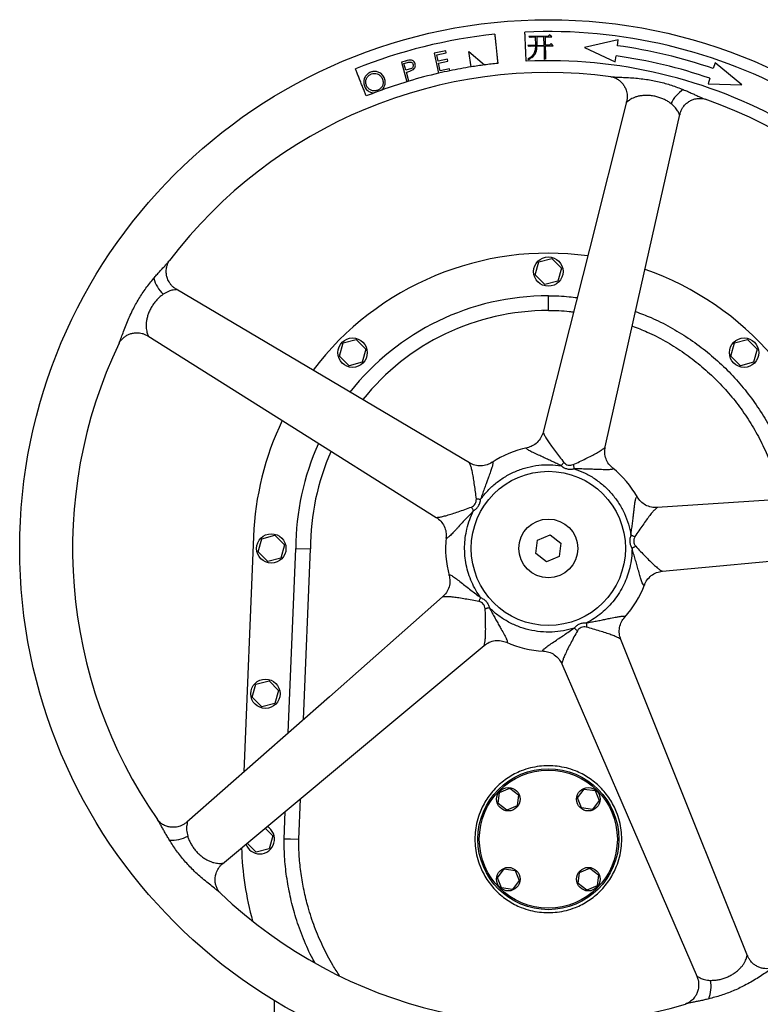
# Model space of a CAD drawing. Extents: x 562 to 5534, y -3603 to 136.
# Tile 2 of 15: x 562 to 1066, y -3026 to -2356. Entities that reach past the tile are written whole.
import ezdxf

# ---------------------------------------------------------------- set-up
doc = ezdxf.new("R2010")
doc.units = 0
doc.layers.get('0').update_dxf_attribs({"linetype": 'CONTINUOUS'})

msp = doc.modelspace()

# ---------------------------------------------------------------- linework, layer by layer
at = {"color": 7, "linetype": 'CONTINUOUS'}
for p, q in [((922.05, -2367), (923.02, -2366.07)), ((924.49, -2367.42), (923.02, -2366.07)), ((922.05, -2367), (908.75, -2367.21)), ((909.45, -2367.88), (908.75, -2367.21)), ((910.58, -2367.64), (913.24, -2367.6)), ((913.24, -2367.6), (913.33, -2373.37)), ((919.09, -2367.5), (914.31, -2367.58)), ((914.31, -2367.58), (914.39, -2373.35)), ((914.39, -2373.35), (919.18, -2373.27)), ((919.18, -2373.27), (919.09, -2367.5)), ((920.15, -2367.49), (924.49, -2367.42)), ((920.24, -2373.26), (920.15, -2367.49)), ((922.9, -2373.22), (920.24, -2373.26)), ((923.95, -2372.06), (922.9, -2373.22)), ((925.42, -2373.56), (923.95, -2372.06)), ((969.74, -2369.61), (946.84, -2374.74)), ((969.2, -2373.57), (969.74, -2369.61)), ((852.29, -2377.01), (844.45, -2378.68)), ((844.45, -2378.68), (847.35, -2392.32)), ((846.1, -2379.74), (852.58, -2378.36)), ((847.01, -2384.02), (846.1, -2379.74)), ((852.58, -2378.36), (852.29, -2377.01)), ((868.09, -2377.59), (878.57, -2386.67)), ((869.55, -2387.98), (868.09, -2377.59)), ((913.33, -2373.37), (908.17, -2373.45)), ((908.79, -2374.05), (908.17, -2373.45)), ((910.07, -2373.8), (913.34, -2373.75)), ((914.4, -2373.73), (919.19, -2373.65)), ((919.19, -2373.65), (919.27, -2379.05)), ((920.25, -2373.64), (925.42, -2373.56)), ((920.34, -2379.64), (920.25, -2373.64)), ((946.84, -2374.74), (967.7, -2384.47)), ((824.74, -2384.01), (822.08, -2384.75)), ((822.08, -2384.75), (825.82, -2398.07)), ((823.78, -2385.68), (826.13, -2385.01)), ((825.05, -2390.22), (823.78, -2385.68)), ((853.43, -2382.65), (847.01, -2384.02)), ((847.3, -2385.35), (853.72, -2383.99)), ((848.44, -2390.72), (847.3, -2385.35)), ((853.72, -2383.99), (853.43, -2382.65)), ((908.39, -2382.94), (908.23, -2382.71)), ((920.47, -2382.45), (919.26, -2382.92)), ((967.7, -2384.47), (968.25, -2380.5)), ((1035.72, -2385.33), (1034.42, -2389.11)), ((1053.85, -2400.23), (1035.72, -2385.33)), ((827.32, -2389.61), (825.05, -2390.22)), ((825.42, -2391.52), (826.37, -2391.25)), ((827.15, -2397.67), (825.42, -2391.52)), ((854.86, -2389.36), (848.44, -2390.72)), ((855.13, -2390.63), (854.86, -2389.36)), ((1032.15, -2395.73), (1030.85, -2399.51)), ((1030.85, -2399.51), (1053.85, -2400.23)), ((913.18, -2529.68), (915.63, -2520.77)), ((915.63, -2520.77), (924.57, -2518.44)), ((924.57, -2518.44), (931.06, -2525.02)), ((931.06, -2525.02), (928.61, -2533.92)), ((919.67, -2536.25), (913.18, -2529.68)), ((928.61, -2533.92), (919.67, -2536.25)), ((922.12, -2553.85), (922.12, -2543.85)), ((782.34, -2575.98), (791.28, -2573.65)), ((791.28, -2573.65), (797.77, -2580.23)), ((1048.92, -2575.98), (1057.86, -2573.65)), ((1057.86, -2573.65), (1064.35, -2580.23)), ((779.89, -2584.89), (782.34, -2575.98)), ((797.77, -2580.23), (795.32, -2589.13)), ((1046.47, -2584.89), (1048.92, -2575.98)), ((1064.35, -2580.23), (1061.9, -2589.13)), ((786.38, -2591.46), (779.89, -2584.89)), ((1052.96, -2591.46), (1046.47, -2584.89)), ((795.32, -2589.13), (786.38, -2591.46)), ((1061.9, -2589.13), (1052.96, -2591.46)), ((721.28, -2707.73), (714.8, -2868.09)), ((726.98, -2709.27), (735.92, -2706.94)), ((735.92, -2706.94), (742.4, -2713.52)), ((914.79, -2710.23), (923.32, -2706.69)), ((923.32, -2706.69), (930.65, -2712.31)), ((724.53, -2718.18), (726.98, -2709.27)), ((742.4, -2713.52), (739.95, -2722.42)), ((913.59, -2719.39), (914.79, -2710.23)), ((930.65, -2712.31), (929.45, -2721.47)), ((731.01, -2724.75), (724.53, -2718.18)), ((745.04, -2841.46), (750.12, -2715.85)), ((750.12, -2715.85), (760.12, -2716.05)), ((755.42, -2832.32), (760.12, -2716.05)), ((920.92, -2725.01), (913.59, -2719.39)), ((929.45, -2721.47), (920.92, -2725.01)), ((739.95, -2722.42), (731.01, -2724.75)), ((720.52, -2817.18), (722.97, -2808.27)), ((722.97, -2808.27), (731.91, -2805.94)), ((731.91, -2805.94), (738.4, -2812.52)), ((738.4, -2812.52), (735.95, -2821.42)), ((727.01, -2823.75), (720.52, -2817.18)), ((735.95, -2821.42), (727.01, -2823.75)), ((887.96, -2889.5), (888.94, -2882.06)), ((888.94, -2882.06), (895.87, -2879.18)), ((895.87, -2879.18), (901.83, -2883.75)), ((941.9, -2885.65), (946.47, -2879.69)), ((946.47, -2879.69), (953.91, -2880.67)), ((953.91, -2880.67), (956.78, -2887.6)), ((752.12, -2914.05), (753.24, -2886.35)), ((893.92, -2894.07), (887.96, -2889.5)), ((901.83, -2883.75), (900.85, -2891.19)), ((944.78, -2892.58), (941.9, -2885.65)), ((956.78, -2887.6), (952.22, -2893.56)), ((742.12, -2913.85), (742.88, -2894.99)), ((900.85, -2891.19), (893.92, -2894.07)), ((952.22, -2893.56), (944.78, -2892.58)), ((729.37, -2906.26), (734.56, -2911.52)), ((734.56, -2911.52), (732.11, -2920.42)), ((723.17, -2922.75), (717.04, -2916.54)), ((732.11, -2920.42), (723.17, -2922.75)), ((887.45, -2940.09), (892.02, -2934.14)), ((892.02, -2934.14), (899.46, -2935.11)), ((899.46, -2935.11), (902.34, -2942.05)), ((943.39, -2936.5), (950.32, -2933.63)), ((950.32, -2933.63), (956.28, -2938.2)), ((890.33, -2947.03), (887.45, -2940.09)), ((902.34, -2942.05), (897.77, -2948)), ((942.41, -2943.95), (943.39, -2936.5)), ((956.28, -2938.2), (955.3, -2945.64)), ((897.77, -2948), (890.33, -2947.03)), ((948.37, -2948.51), (942.41, -2943.95)), ((955.3, -2945.64), (948.37, -2948.51)), ((735.62, -3035.92), (735.62, -3023.77))]:
    msp.add_line(p, q, dxfattribs=at)
at = {"color": 7, "linetype": 'CONTINUOUS', "flags": 128}
for points in [[(975.42, -2411.71), (950.05, -2512.2), (918.62, -2636.7)], [(960.92, -2646.78), (983.4, -2546.48), (1011.67, -2420.35)], [(868.42, -2657.6), (779.98, -2605.23), (668.75, -2539.37)], [(649.34, -2571.17), (737.07, -2626.35), (845.77, -2694.71)], [(930.83, -2659.52), (931.07, -2659.23), (931.3, -2658.95), (931.54, -2658.67), (931.77, -2658.39), (932.01, -2658.11), (932.24, -2657.83), (932.48, -2657.55), (932.71, -2657.28)], [(939.07, -2658.79), (939.16, -2659.14), (939.24, -2659.5), (939.32, -2659.85), (939.41, -2660.21), (939.49, -2660.57), (939.57, -2660.92), (939.66, -2661.28), (939.74, -2661.64)], [(1227.84, -2672.56), (1124.43, -2679.49), (996.31, -2688.07)], [(871.24, -2690.15), (871.04, -2689.84), (870.85, -2689.53), (870.65, -2689.22), (870.46, -2688.91), (870.26, -2688.6), (870.07, -2688.29), (869.88, -2687.98), (869.69, -2687.67)], [(873.09, -2682.09), (873.46, -2682.12), (873.82, -2682.15), (874.18, -2682.18), (874.54, -2682.21), (874.91, -2682.24), (875.28, -2682.27), (875.64, -2682.31), (876.01, -2682.34)], [(978.38, -2706.73), (978.73, -2706.86), (979.07, -2707), (979.41, -2707.14), (979.75, -2707.28), (980.09, -2707.41), (980.42, -2707.55), (980.76, -2707.68), (981.1, -2707.82)], [(981.62, -2714.34), (981.31, -2714.53), (981, -2714.72), (980.69, -2714.91), (980.38, -2715.09), (980.06, -2715.28), (979.75, -2715.47), (979.43, -2715.66), (979.12, -2715.86)], [(999.8, -2731.41), (1102.13, -2721.79), (1230.83, -2709.7)], [(850.13, -2748.91), (772.99, -2816.85), (675.98, -2902.28)], [(874.86, -2752.04), (875, -2751.71), (875.15, -2751.37), (875.29, -2751.04), (875.43, -2750.7), (875.57, -2750.36), (875.71, -2750.02), (875.86, -2749.68), (876, -2749.34)], [(881.96, -2756.3), (881.6, -2756.39), (881.25, -2756.48), (880.89, -2756.57), (880.53, -2756.65), (880.18, -2756.74), (879.83, -2756.83), (879.47, -2756.92), (879.12, -2757.01)], [(948.18, -2766.54), (948.15, -2766.91), (948.13, -2767.27), (948.1, -2767.64), (948.08, -2768.01), (948.05, -2768.37), (948.03, -2768.73), (948, -2769.1), (947.98, -2769.46)], [(941.94, -2771.97), (941.66, -2771.74), (941.39, -2771.5), (941.11, -2771.26), (940.84, -2771.02), (940.56, -2770.78), (940.28, -2770.54), (940, -2770.3), (939.72, -2770.06)], [(700.23, -2930.56), (779.82, -2864.18), (878.43, -2781.93)], [(1057.76, -2993.23), (1019.22, -2897.02), (971.47, -2777.82)], [(931.32, -2794.53), (972.09, -2888.89), (1023.36, -3007.55)], [(752.12, -2914.05), (746.52, -2913.94), (742.12, -2913.85)]]:
    msp.add_lwpolyline(points, dxfattribs=at)
at = {"color": 7, "linetype": 'CONTINUOUS'}
for centre, radius in [((922.12, -2715.85), 360), ((922.12, -2527.35), 10), ((788.83, -2582.56), 10), ((1055.41, -2582.56), 10), ((922.12, -2715.85), 52.5), ((922.12, -2715.85), 20), ((733.46, -2715.85), 10), ((729.46, -2814.85), 10), ((922.12, -2913.85), 48), ((922.12, -2913.85), 47), ((894.89, -2886.62), 8), ((949.34, -2886.62), 8), ((894.89, -2941.07), 8), ((949.34, -2941.07), 8)]:
    msp.add_circle(centre, radius, dxfattribs=at)
for centre, radius, start, end in [((922.12, -2715.85), 351.95, 95.95105, 111.91817), ((922.12, -2715.85), 351.95, 60.59995, 92.59995), ((922.12, -2715.85), 345.5, 71.03185, 82.16804), ((922.12, -2715.85), 332.05, 97.53665, 99.10885), ((922.12, -2715.85), 332.05, 95.95105, 97.53665), ((922.12, -2715.85), 332.05, 60.59995, 92.59995), ((922.12, -2715.85), 338.5, 71.03185, 82.16804), ((922.12, -2715.85), 324, 82.45057, 142.7475), ((922.12, -2715.85), 332.05, 103.01291, 106.61978), ((922.12, -2715.85), 332.05, 101.63941, 103.01291), ((922.12, -2715.85), 332.05, 99.10885, 101.63941), ((922.12, -2715.85), 332.05, 106.85896, 109.97518), ((922.12, -2715.85), 332.05, 106.61978, 106.85896), ((922.12, -2715.85), 332.05, 110.9381, 111.91817), ((922.12, -2715.85), 332.05, 109.97518, 110.9381), ((1026.4, -2422.91), 23.03, 122.44965, 154.42449), ((922.12, -2715.85), 324, 10.45266, 70.7478), ((922.12, -2715.85), 201, 82.3375, 142.86121), ((922.12, -2715.85), 201, 10.3381, 70.86168), ((675.74, -2526.15), 23.03, 194.45014, 226.42466), ((922.12, -2715.85), 172, 90, 141.76363), ((922.12, -2715.85), 162, 90, 141.28367), ((922.12, -2715.85), 324, 154.44923, 214.74685), ((922.12, -2715.85), 201, 154.33681, 177.68439), ((922.12, -2715.85), 172, 155.44245, 180), ((922.12, -2715.85), 70, 101.96984, 123.23341), ((922.12, -2715.85), 162, 155.91732, 180.07142), ((922.12, -2715.85), 70, 29.97293, 51.23503), ((922.12, -2715.85), 70, 173.94352, 195.26242), ((922.12, -2715.85), 70, 317.96479, 339.25786), ((922.12, -2715.85), 70, 245.96497, 267.26196), ((725.62, -2913.85), 10, 270, 59.88216), ((665.57, -2891.54), 23.03, 266.44976, 298.42478), ((922.12, -2913.85), 209, 181.59509, 195.48081), ((725.62, -2913.85), 10, 199.43046, 270), ((922.12, -2715.85), 324, 226.44968, 286.74688), ((1009.94, -3014.13), 23.03, 338.45076, 10.42474)]:
    msp.add_arc(centre, radius, start, end, dxfattribs=at)
for points, knots in [([(885.63, -2365.79), (885.72, -2366.66), (885.9, -2368.39), (886.2, -2371.27), (886.51, -2374.26), (886.83, -2377.29), (887.14, -2380.27), (887.43, -2383.09), (887.61, -2384.77), (887.69, -2385.59)], [0, 0, 0, 0, 0.144002, 0.288002, 0.432006, 0.57601, 0.720013, 0.864017, 1, 1, 1, 1]), ([(907.06, -2384.14), (907.02, -2383.27), (906.94, -2381.53), (906.81, -2378.64), (906.67, -2375.64), (906.53, -2372.59), (906.4, -2369.6), (906.27, -2366.77), (906.19, -2365.08), (906.15, -2364.26)], [0, 0, 0, 0, 0.144003, 0.288004, 0.432007, 0.576009, 0.720014, 0.864017, 1, 1, 1, 1]), ([(910.58, -2367.64), (910.49, -2367.64), (910.29, -2367.65), (909.9, -2367.7), (909.63, -2367.81), (909.45, -2367.88)], [0, 0, 0, 0, 0.251288, 0.50295, 1, 1, 1, 1]), ([(913.34, -2373.75), (913.3, -2374.66), (913.23, -2376.5), (912.41, -2379.17), (910.51, -2381.22), (909, -2382.21), (908.23, -2382.71)], [0, 0, 0, 0, 0.251027, 0.504499, 0.748671, 1, 1, 1, 1]), ([(908.39, -2382.94), (909.25, -2382.51), (910.55, -2381.85), (912.07, -2380.63), (913.31, -2379.21), (914.24, -2376.83), (914.34, -2374.83), (914.4, -2373.73)], [0, 0, 0, 0, 0.244281, 0.368526, 0.49223, 0.720849, 1, 1, 1, 1]), ([(910.07, -2373.8), (909.96, -2373.8), (909.74, -2373.81), (909.31, -2373.87), (908.99, -2373.98), (908.79, -2374.05)], [0, 0, 0, 0, 0.250696, 0.501646, 1, 1, 1, 1]), ([(919.27, -2379.05), (919.28, -2379.55), (919.29, -2380.44), (919.28, -2381.74), (919.26, -2382.53), (919.26, -2382.92)], [0, 0, 0, 0, 0.387198, 0.693578, 1, 1, 1, 1]), ([(920.47, -2382.45), (920.45, -2382.22), (920.42, -2381.75), (920.37, -2380.81), (920.35, -2380.11), (920.34, -2379.64)], [0, 0, 0, 0, 0.250033, 0.500068, 1, 1, 1, 1]), ([(827.88, -2383.34), (827.35, -2383.41), (826.56, -2383.52), (825.52, -2383.79), (825, -2383.93), (824.74, -2384.01)], [0, 0, 0, 0, 0.4964, 0.748141, 1, 1, 1, 1]), ([(826.13, -2385.01), (826.46, -2384.92), (827.1, -2384.74), (828.01, -2384.64), (828.8, -2384.83), (829.4, -2385.25), (829.83, -2385.77), (829.98, -2386.18), (830.04, -2386.35)], [0, 0, 0, 0, 0.214964, 0.427511, 0.575917, 0.724045, 0.885939, 1, 1, 1, 1]), ([(830.04, -2386.35), (830.09, -2386.64), (830.18, -2387.17), (829.98, -2387.94), (829.58, -2388.56), (828.7, -2389.21), (827.9, -2389.44), (827.32, -2389.61)], [0, 0, 0, 0, 0.1787, 0.330958, 0.483544, 0.629827, 1, 1, 1, 1]), ([(831.42, -2385.97), (831.24, -2385.5), (830.94, -2384.69), (830.02, -2383.87), (829.01, -2383.4), (828.27, -2383.36), (827.88, -2383.34)], [0, 0, 0, 0, 0.308954, 0.533938, 0.757924, 1, 1, 1, 1]), ([(829.71, -2390.08), (830.11, -2389.81), (830.81, -2389.33), (831.42, -2388.28), (831.66, -2387.16), (831.5, -2386.39), (831.42, -2385.97)], [0, 0, 0, 0, 0.299918, 0.518141, 0.736481, 1, 1, 1, 1]), ([(798.17, -2407.8), (797.84, -2406.99), (797.19, -2405.37), (796.11, -2402.69), (794.99, -2399.9), (793.86, -2397.07), (792.74, -2394.29), (791.68, -2391.67), (791.05, -2390.1), (790.74, -2389.34)], [0, 0, 0, 0, 0.144003, 0.288005, 0.432007, 0.576009, 0.720013, 0.864017, 1, 1, 1, 1]), ([(801.11, -2391.57), (800.33, -2391.95), (798.79, -2392.69), (797.17, -2394.72), (796.36, -2397.06), (796.31, -2399.23), (796.69, -2400.48), (796.83, -2400.96)], [0, 0, 0, 0, 0.226299, 0.444747, 0.657768, 0.870168, 1, 1, 1, 1]), ([(798.19, -2400.46), (798, -2399.69), (797.62, -2398.2), (798.15, -2396), (799.3, -2394.26), (800.57, -2393.26), (801.42, -2392.91), (801.64, -2392.82)], [0, 0, 0, 0, 0.25416, 0.49135, 0.704639, 0.922537, 1, 1, 1, 1]), ([(810.56, -2395.89), (810.36, -2395.42), (809.95, -2394.48), (808.8, -2392.93), (806.94, -2391.65), (804.49, -2390.96), (802.51, -2391.1), (801.43, -2391.46), (801.11, -2391.57)], [0, 0, 0, 0, 0.132623, 0.264695, 0.495902, 0.704285, 0.913809, 1, 1, 1, 1]), ([(801.64, -2392.82), (802.3, -2392.66), (803.62, -2392.33), (805.71, -2392.7), (807.49, -2393.7), (808.66, -2395.05), (809.06, -2396), (809.22, -2396.38)], [0, 0, 0, 0, 0.218622, 0.436935, 0.665725, 0.869154, 1, 1, 1, 1]), ([(826.37, -2391.25), (826.85, -2391.11), (827.66, -2390.88), (828.78, -2390.51), (829.4, -2390.23), (829.71, -2390.08)], [0, 0, 0, 0, 0.423798, 0.711118, 1, 1, 1, 1]), ([(809.22, -2396.38), (809.41, -2397.15), (809.8, -2398.64), (809.27, -2400.83), (808.12, -2402.53), (806.84, -2403.53), (805.97, -2403.88), (805.7, -2403.99)], [0, 0, 0, 0, 0.252962, 0.491277, 0.695967, 0.908853, 1, 1, 1, 1]), ([(808.69, -2403.77), (809.2, -2403.19), (810.23, -2402.03), (811.05, -2399.71), (811.09, -2397.56), (810.7, -2396.32), (810.56, -2395.89)], [0, 0, 0, 0, 0.268726, 0.541991, 0.843958, 1, 1, 1, 1]), ([(964.67, -2394.65), (965, -2394.71), (965.65, -2394.82), (967.16, -2395.28), (969.03, -2396.16), (971.05, -2397.63), (972.7, -2399.34), (974.11, -2401.4), (975.32, -2404.1), (975.87, -2406.94), (975.85, -2409.61), (975.57, -2411), (975.42, -2411.71)], [0, 0, 0, 0, 0.067172, 0.131246, 0.247993, 0.350297, 0.450697, 0.548276, 0.663244, 0.817927, 0.906714, 1, 1, 1, 1]), ([(964.67, -2394.65), (965.18, -2394.71), (966.21, -2394.82), (968.04, -2394.92), (970.74, -2395.03), (974.46, -2395.17), (979.19, -2395.43), (984.04, -2395.85), (990.17, -2396.62), (997.53, -2398.02), (1005.99, -2400.37), (1011.36, -2402.44), (1014.04, -2403.48)], [0, 0, 0, 0, 0.04033, 0.082393, 0.124995, 0.216662, 0.311327, 0.406155, 0.500232, 0.666762, 0.833595, 1, 1, 1, 1]), ([(796.83, -2400.96), (797.03, -2401.41), (797.43, -2402.33), (798.56, -2403.83), (800.39, -2405.08), (802.22, -2405.67), (803.25, -2405.71), (803.46, -2405.72)], [0, 0, 0, 0, 0.173255, 0.34578, 0.644158, 0.926327, 1, 1, 1, 1]), ([(805.7, -2403.99), (804.97, -2404.18), (803.54, -2404.55), (801.44, -2404), (799.69, -2402.94), (798.67, -2401.63), (798.3, -2400.73), (798.19, -2400.46)], [0, 0, 0, 0, 0.244213, 0.475116, 0.683355, 0.905571, 1, 1, 1, 1]), ([(1014.04, -2403.48), (1014.96, -2403.86), (1016.79, -2404.62), (1019.45, -2405.78), (1021.61, -2406.76), (1023.3, -2407.53), (1024.52, -2408.09), (1025.93, -2408.73), (1027.46, -2409.4), (1028.48, -2409.79), (1028.96, -2409.97)], [0, 0, 0, 0, 0.168947, 0.337071, 0.500831, 0.588373, 0.671308, 0.749836, 0.882937, 1, 1, 1, 1]), ([(1005.63, -2412.97), (1004.95, -2412.48), (1003.59, -2411.5), (1001.25, -2410.23), (998.7, -2409.13), (995.98, -2408.28), (993.18, -2407.7), (990.39, -2407.41), (987.69, -2407.4), (985.13, -2407.64), (982.79, -2408.11), (980.73, -2408.77), (979, -2409.55), (977.62, -2410.38), (976.58, -2411.16), (975.94, -2411.69), (975.61, -2411.93), (975.45, -2411.99), (975.38, -2411.93), (975.41, -2411.79), (975.42, -2411.71)], [0, 0, 0, 0, 0.071882, 0.145762, 0.221639, 0.298792, 0.37606, 0.452083, 0.526674, 0.599795, 0.670032, 0.736398, 0.797777, 0.852927, 0.901493, 0.941578, 0.958304, 0.972962, 0.98651, 1, 1, 1, 1]), ([(1011.67, -2420.35), (1011.65, -2420.42), (1011.61, -2420.55), (1011.52, -2420.59), (1011.42, -2420.49), (1011.13, -2419.95), (1010.42, -2418.25), (1008.69, -2415.62), (1006.7, -2413.9), (1005.63, -2412.97)], [0, 0, 0, 0, 0.034913, 0.069297, 0.106278, 0.148252, 0.36876, 0.658036, 1, 1, 1, 1]), ([(1011.67, -2420.35), (1011.86, -2419.64), (1012.23, -2418.28), (1013.16, -2416.41), (1014.23, -2414.84), (1015.41, -2413.5), (1016.62, -2412.43), (1017.82, -2411.58), (1018.95, -2410.94), (1020.07, -2410.42), (1021.34, -2409.96), (1022.72, -2409.61), (1024.27, -2409.4), (1025.89, -2409.37), (1027.56, -2409.55), (1028.45, -2409.82), (1028.91, -2409.95)], [0, 0, 0, 0, 0.094028, 0.182344, 0.262337, 0.332016, 0.406651, 0.463386, 0.517157, 0.569066, 0.619798, 0.687065, 0.751806, 0.826922, 0.910298, 1, 1, 1, 1]), ([(653.44, -2531.9), (654.09, -2531.14), (655.38, -2529.63), (657.31, -2527.47), (658.91, -2525.71), (660.16, -2524.35), (661.07, -2523.35), (662.11, -2522.21), (663.23, -2520.97), (663.91, -2520.12), (664.22, -2519.72)], [0, 0, 0, 0, 0.168947, 0.337076, 0.50083, 0.588374, 0.671309, 0.749836, 0.88294, 1, 1, 1, 1]), ([(668.75, -2539.37), (668.14, -2538.97), (666.96, -2538.19), (665.47, -2536.73), (664.31, -2535.23), (663.4, -2533.69), (662.76, -2532.21), (662.32, -2530.8), (662.05, -2529.54), (661.91, -2528.3), (661.86, -2526.96), (661.96, -2525.54), (662.24, -2523.99), (662.71, -2522.45), (663.4, -2520.92), (663.92, -2520.15), (664.2, -2519.76)], [0, 0, 0, 0, 0.094028, 0.182345, 0.262336, 0.332016, 0.406649, 0.463386, 0.517155, 0.569067, 0.619801, 0.687063, 0.751804, 0.826922, 0.910296, 1, 1, 1, 1]), ([(629.79, -2576.12), (630, -2575.66), (630.43, -2574.71), (631.09, -2573), (632.03, -2570.47), (633.31, -2566.97), (635.02, -2562.56), (636.92, -2558.07), (639.54, -2552.48), (643.15, -2545.91), (648, -2538.59), (651.63, -2534.13), (653.44, -2531.9)], [0, 0, 0, 0, 0.04033, 0.082393, 0.124995, 0.216662, 0.311327, 0.406154, 0.500233, 0.666762, 0.833596, 1, 1, 1, 1]), ([(668.75, -2539.37), (668.81, -2539.41), (668.93, -2539.49), (668.94, -2539.58), (668.81, -2539.64), (668.21, -2539.76), (666.38, -2539.9), (663.34, -2540.74), (661.09, -2542.1), (659.87, -2542.83)], [0, 0, 0, 0, 0.034914, 0.069298, 0.10628, 0.148254, 0.368763, 0.658036, 1, 1, 1, 1]), ([(659.87, -2542.83), (659.2, -2543.32), (657.84, -2544.31), (655.91, -2546.15), (654.08, -2548.23), (652.43, -2550.56), (651.01, -2553.04), (649.88, -2555.6), (649.03, -2558.17), (648.47, -2560.68), (648.19, -2563.05), (648.18, -2565.21), (648.39, -2567.1), (648.76, -2568.67), (649.17, -2569.9), (649.48, -2570.67), (649.61, -2571.06), (649.62, -2571.23), (649.54, -2571.28), (649.41, -2571.2), (649.34, -2571.17)], [0, 0, 0, 0, 0.071882, 0.145764, 0.22164, 0.298794, 0.376061, 0.452086, 0.526674, 0.599796, 0.670033, 0.736401, 0.797777, 0.852927, 0.901492, 0.941578, 0.958304, 0.972963, 0.98651, 1, 1, 1, 1]), ([(922.12, -2543.85), (926.88, -2543.9), (933.45, -2543.98), (939.96, -2544.87), (941.74, -2545.12)], [0, 0, 0, 0, 0.725182, 1, 1, 1, 1]), ([(922.12, -2553.85), (926.89, -2553.89), (932.64, -2553.93), (938.32, -2554.73), (939.28, -2554.87)], [0, 0, 0, 0, 0.83003, 1, 1, 1, 1]), ([(981.58, -2554.58), (985.1, -2555.9), (993.12, -2558.93), (1005.1, -2564.97), (1017.49, -2572.47), (1029.22, -2581.02), (1040.2, -2590.51), (1050.35, -2600.88), (1059.56, -2612.1), (1067.82, -2624.07), (1075.05, -2636.69), (1081.2, -2649.83), (1086.1, -2663.47), (1089.21, -2674.15), (1090.3, -2680.33), (1090.56, -2681.75)], [0, 0, 0, 0, 0.0643, 0.146868, 0.229509, 0.312444, 0.395379, 0.478021, 0.560822, 0.64392, 0.727019, 0.80982, 0.892377, 0.975228, 1, 1, 1, 1]), ([(979.38, -2564.42), (982.77, -2565.73), (990.38, -2568.68), (1001.68, -2574.53), (1013.28, -2581.7), (1024.24, -2589.86), (1034.49, -2598.89), (1043.94, -2608.75), (1052.52, -2619.39), (1060.19, -2630.75), (1066.88, -2642.7), (1072.56, -2655.14), (1077.03, -2668.04), (1079.67, -2677.18), (1080.5, -2682.05), (1080.56, -2682.42)], [0, 0, 0, 0, 0.067149, 0.150969, 0.234915, 0.319159, 0.403404, 0.487349, 0.571522, 0.655998, 0.740475, 0.82465, 0.908658, 0.992965, 1, 1, 1, 1]), ([(629.8, -2576.12), (629.95, -2575.82), (630.25, -2575.24), (631.16, -2573.95), (632.58, -2572.44), (634.59, -2570.98), (636.73, -2569.94), (639.13, -2569.23), (642.07, -2568.91), (644.94, -2569.27), (647.48, -2570.11), (648.71, -2570.81), (649.34, -2571.17)], [0, 0, 0, 0, 0.067172, 0.131246, 0.247996, 0.350298, 0.450695, 0.548276, 0.663245, 0.817926, 0.906715, 1, 1, 1, 1]), ([(918.62, -2636.7), (918.19, -2637.98), (917.31, -2640.57), (914.67, -2643.81), (911.36, -2646.26), (908.83, -2647.01), (907.6, -2647.37)], [0, 0, 0, 0, 0.248497, 0.504952, 0.758744, 1, 1, 1, 1]), ([(918.62, -2636.7), (918.63, -2636.74), (918.64, -2636.82), (918.83, -2637.35), (919.37, -2638.59), (920.51, -2640.68), (922.2, -2643.31), (924.39, -2646.4), (926.97, -2649.84), (929.71, -2653.57), (931.7, -2656.03), (932.71, -2657.28)], [0, 0, 0, 0, 0.035075, 0.071391, 0.153418, 0.254517, 0.375457, 0.515232, 0.669264, 0.832277, 1, 1, 1, 1]), ([(939.07, -2658.79), (940.54, -2658.13), (943.43, -2656.83), (947.56, -2654.74), (951.4, -2652.84), (954.74, -2651.07), (957.44, -2649.48), (959.4, -2648.13), (960.45, -2647.27), (960.86, -2646.88), (960.9, -2646.81), (960.92, -2646.78)], [0, 0, 0, 0, 0.168227, 0.331848, 0.48428, 0.623297, 0.745299, 0.846704, 0.928483, 0.964943, 1, 1, 1, 1]), ([(965.95, -2661.27), (965.02, -2660.39), (963.1, -2658.58), (961.24, -2654.9), (960.35, -2650.83), (960.73, -2648.12), (960.92, -2646.78)], [0, 0, 0, 0, 0.241222, 0.495009, 0.751484, 1, 1, 1, 1]), ([(883.84, -2657.24), (882.71, -2657.87), (880.39, -2659.16), (876.3, -2659.8), (872.12, -2659.4), (869.64, -2658.19), (868.42, -2657.6)], [0, 0, 0, 0, 0.241076, 0.494866, 0.751418, 1, 1, 1, 1]), ([(873.09, -2682.09), (872.92, -2680.5), (872.58, -2677.35), (871.87, -2672.78), (871.24, -2668.53), (870.59, -2664.79), (869.92, -2661.74), (869.23, -2659.46), (868.74, -2658.2), (868.5, -2657.69), (868.45, -2657.63), (868.42, -2657.6)], [0, 0, 0, 0, 0.167724, 0.330736, 0.484768, 0.624542, 0.745483, 0.846582, 0.928608, 0.964925, 1, 1, 1, 1]), ([(876.01, -2682.34), (877.57, -2680.36), (880.73, -2676.34), (886.5, -2671.13), (893, -2666.63), (900.14, -2663.05), (907.71, -2660.5), (915.49, -2659.06), (923.25, -2658.64), (928.33, -2659.23), (930.83, -2659.52)], [0, 0, 0, 0, 0.120883, 0.245228, 0.371991, 0.500001, 0.628009, 0.754772, 0.879116, 1, 1, 1, 1]), ([(930.83, -2659.52), (931.48, -2660.01), (932.76, -2660.96), (935, -2661.77), (937.37, -2662.06), (938.93, -2661.78), (939.74, -2661.64)], [0, 0, 0, 0, 0.256522, 0.49974, 0.743187, 1, 1, 1, 1]), ([(932.71, -2657.28), (933.14, -2657.7), (933.97, -2658.52), (935.6, -2659.23), (937.38, -2659.34), (938.5, -2658.98), (939.07, -2658.79)], [0, 0, 0, 0, 0.255216, 0.499749, 0.743541, 1, 1, 1, 1]), ([(939.74, -2661.64), (942.1, -2662.51), (946.9, -2664.27), (953.64, -2668.15), (959.93, -2672.94), (965.54, -2678.63), (970.3, -2685.05), (974.07, -2692), (976.88, -2699.25), (977.89, -2704.26), (978.38, -2706.73)], [0, 0, 0, 0, 0.120883, 0.245228, 0.371992, 0.5, 0.628009, 0.754772, 0.879116, 1, 1, 1, 1]), ([(996.31, -2688.07), (994.95, -2688.05), (992.2, -2688.01), (988.28, -2686.48), (984.92, -2684.06), (983.44, -2681.87), (982.71, -2680.8)], [0, 0, 0, 0, 0.248593, 0.505166, 0.758952, 1, 1, 1, 1]), ([(845.77, -2694.71), (845.8, -2694.72), (845.88, -2694.74), (846.45, -2694.72), (847.79, -2694.58), (850.14, -2694.15), (853.17, -2693.35), (856.78, -2692.22), (860.83, -2690.85), (865.22, -2689.38), (868.18, -2688.25), (869.69, -2687.67)], [0, 0, 0, 0, 0.035057, 0.071518, 0.153297, 0.254702, 0.376705, 0.51572, 0.668154, 0.831775, 1, 1, 1, 1]), ([(869.69, -2687.67), (870.22, -2687.4), (871.26, -2686.86), (872.44, -2685.53), (873.09, -2683.87), (873.09, -2682.69), (873.09, -2682.09)], [0, 0, 0, 0, 0.255217, 0.499751, 0.743538, 1, 1, 1, 1]), ([(871.24, -2690.15), (871.9, -2689.68), (873.2, -2688.77), (874.67, -2686.89), (875.67, -2684.72), (875.9, -2683.15), (876.01, -2682.34)], [0, 0, 0, 0, 0.25652, 0.49974, 0.743186, 1, 1, 1, 1]), ([(996.31, -2688.07), (996.27, -2688.08), (996.2, -2688.11), (995.75, -2688.46), (994.75, -2689.36), (993.1, -2691.09), (991.12, -2693.52), (988.87, -2696.55), (986.39, -2700.05), (983.71, -2703.81), (981.97, -2706.47), (981.1, -2707.82)], [0, 0, 0, 0, 0.035057, 0.071519, 0.153295, 0.254703, 0.376706, 0.51572, 0.668153, 0.831775, 1, 1, 1, 1]), ([(845.77, -2694.72), (846.85, -2695.53), (849.06, -2697.18), (851.33, -2700.71), (852.62, -2704.65), (852.54, -2707.3), (852.5, -2708.59)], [0, 0, 0, 0, 0.248597, 0.505173, 0.758955, 1, 1, 1, 1]), ([(871.24, -2690.15), (870.07, -2691.39), (867.72, -2693.86), (864.22, -2697.57), (861.97, -2700.03), (860.86, -2701.25)], [0, 0, 0, 0, 0.333168, 0.669038, 1, 1, 1, 1]), ([(866.67, -2702.64), (867.25, -2700.49), (868.41, -2696.2), (870.29, -2692.17), (871.24, -2690.15)], [0, 0, 0, 0, 0.500002, 1, 1, 1, 1]), ([(876, -2749.34), (874.87, -2747.69), (872.59, -2744.34), (869.86, -2738.86), (867.66, -2733.07), (866.11, -2727.03), (865.22, -2720.87), (865.03, -2714.68), (865.45, -2708.57), (866.26, -2704.6), (866.67, -2702.64)], [0, 0, 0, 0, 0.122456, 0.247066, 0.373157, 0.500001, 0.626844, 0.752934, 0.877545, 1, 1, 1, 1]), ([(978.38, -2706.73), (978.12, -2707.5), (977.61, -2709.01), (977.53, -2711.39), (977.99, -2713.73), (978.73, -2715.13), (979.12, -2715.86)], [0, 0, 0, 0, 0.25652, 0.499743, 0.74319, 1, 1, 1, 1]), ([(981.1, -2707.82), (980.83, -2708.36), (980.3, -2709.41), (980.13, -2711.18), (980.58, -2712.9), (981.27, -2713.85), (981.62, -2714.34)], [0, 0, 0, 0, 0.255221, 0.499751, 0.743539, 1, 1, 1, 1]), ([(981.62, -2714.34), (982.7, -2715.53), (984.83, -2717.87), (988.09, -2721.16), (991.1, -2724.23), (993.81, -2726.87), (996.16, -2728.94), (998.05, -2730.38), (999.19, -2731.11), (999.68, -2731.38), (999.76, -2731.4), (999.8, -2731.41)], [0, 0, 0, 0, 0.167725, 0.330738, 0.484769, 0.624542, 0.745482, 0.846582, 0.928609, 0.964925, 1, 1, 1, 1]), ([(979.12, -2715.86), (979.05, -2718.08), (978.92, -2722.52), (978.02, -2726.88), (977.57, -2729.06)], [0, 0, 0, 0, 0.5, 1, 1, 1, 1]), ([(983.38, -2730.44), (983.04, -2729.24), (982.37, -2726.84), (981.32, -2723.17), (980.2, -2719.52), (979.48, -2717.08), (979.12, -2715.86)], [0, 0, 0, 0, 0.250189, 0.50029, 0.75002, 1, 1, 1, 1]), ([(854.58, -2734.23), (854.82, -2735.5), (855.31, -2738.09), (854.64, -2742.15), (852.97, -2745.98), (851.06, -2747.95), (850.13, -2748.91)], [0, 0, 0, 0, 0.241254, 0.495049, 0.751503, 1, 1, 1, 1]), ([(977.57, -2729.06), (977.04, -2730.99), (975.98, -2734.9), (973.6, -2740.55), (970.64, -2745.98), (967.06, -2751.08), (962.96, -2755.77), (958.39, -2759.95), (953.48, -2763.61), (949.94, -2765.57), (948.18, -2766.54)], [0, 0, 0, 0, 0.122456, 0.247067, 0.373157, 0.500001, 0.626844, 0.752935, 0.877545, 1, 1, 1, 1]), ([(987.53, -2740.76), (988.08, -2739.59), (989.2, -2737.18), (992.13, -2734.26), (995.75, -2732.12), (998.46, -2731.65), (999.8, -2731.41)], [0, 0, 0, 0, 0.241072, 0.494869, 0.75142, 1, 1, 1, 1]), ([(874.86, -2752.04), (873.29, -2751.71), (870.2, -2751.07), (865.63, -2750.33), (861.39, -2749.61), (857.64, -2749.07), (854.52, -2748.77), (852.15, -2748.72), (850.8, -2748.8), (850.24, -2748.87), (850.16, -2748.9), (850.13, -2748.91)], [0, 0, 0, 0, 0.167725, 0.330738, 0.484768, 0.624542, 0.745482, 0.846582, 0.928609, 0.964925, 1, 1, 1, 1]), ([(879.12, -2757.01), (879.03, -2756.42), (878.84, -2755.26), (877.93, -2753.73), (876.56, -2752.59), (875.44, -2752.23), (874.86, -2752.04)], [0, 0, 0, 0, 0.255224, 0.499752, 0.743545, 1, 1, 1, 1]), ([(876, -2749.34), (876.73, -2749.7), (878.17, -2750.4), (879.91, -2752.02), (881.25, -2754), (881.72, -2755.52), (881.96, -2756.3)], [0, 0, 0, 0, 0.256812, 0.500255, 0.743483, 1, 1, 1, 1]), ([(878.43, -2781.93), (878.45, -2781.9), (878.49, -2781.83), (878.64, -2781.28), (878.93, -2779.96), (879.24, -2777.6), (879.42, -2774.47), (879.46, -2770.69), (879.4, -2766.41), (879.37, -2761.78), (879.2, -2758.61), (879.12, -2757.01)], [0, 0, 0, 0, 0.035058, 0.071518, 0.153296, 0.254703, 0.376705, 0.51572, 0.668151, 0.831772, 1, 1, 1, 1]), ([(939.72, -2770.06), (937.3, -2770.75), (932.39, -2772.14), (924.65, -2772.96), (916.75, -2772.78), (908.87, -2771.48), (901.24, -2769.09), (894.1, -2765.68), (887.58, -2761.46), (883.81, -2758), (881.96, -2756.3)], [0, 0, 0, 0, 0.120883, 0.245227, 0.371991, 0.499999, 0.628008, 0.754771, 0.879116, 1, 1, 1, 1]), ([(939.72, -2770.06), (940.29, -2769.47), (941.4, -2768.33), (943.48, -2767.17), (945.77, -2766.51), (947.36, -2766.53), (948.18, -2766.54)], [0, 0, 0, 0, 0.256812, 0.500253, 0.743482, 1, 1, 1, 1]), ([(971.47, -2777.82), (971.07, -2776.53), (970.25, -2773.92), (970.49, -2769.75), (971.72, -2765.82), (973.33, -2763.73), (974.12, -2762.71)], [0, 0, 0, 0, 0.248516, 0.50499, 0.758775, 1, 1, 1, 1]), ([(941.94, -2771.97), (941.14, -2773.37), (939.57, -2776.11), (937.46, -2780.23), (935.47, -2784.04), (933.79, -2787.44), (932.55, -2790.31), (931.76, -2792.55), (931.42, -2793.86), (931.32, -2794.41), (931.32, -2794.49), (931.32, -2794.53)], [0, 0, 0, 0, 0.167725, 0.330736, 0.484768, 0.624542, 0.745483, 0.846583, 0.928608, 0.964925, 1, 1, 1, 1]), ([(947.98, -2769.46), (947.38, -2769.37), (946.22, -2769.19), (944.49, -2769.58), (942.99, -2770.53), (942.29, -2771.49), (941.94, -2771.97)], [0, 0, 0, 0, 0.255219, 0.499758, 0.743548, 1, 1, 1, 1]), ([(971.47, -2777.82), (971.44, -2777.79), (971.39, -2777.73), (970.92, -2777.42), (969.75, -2776.74), (967.6, -2775.71), (964.68, -2774.57), (961.09, -2773.37), (957, -2772.1), (952.6, -2770.7), (949.53, -2769.88), (947.98, -2769.46)], [0, 0, 0, 0, 0.035058, 0.071518, 0.153294, 0.254702, 0.376704, 0.51572, 0.668152, 0.831774, 1, 1, 1, 1]), ([(878.43, -2781.93), (879.53, -2781.15), (881.76, -2779.57), (885.8, -2778.5), (889.92, -2778.47), (892.4, -2779.35), (893.61, -2779.78)], [0, 0, 0, 0, 0.248518, 0.504993, 0.75878, 1, 1, 1, 1]), ([(918.73, -2785.77), (920.01, -2785.93), (922.63, -2786.26), (926.29, -2788.15), (929.41, -2790.92), (930.69, -2793.34), (931.32, -2794.53)], [0, 0, 0, 0, 0.24125, 0.495049, 0.7515, 1, 1, 1, 1]), ([(972.12, -2913.85), (972.05, -2911.81), (971.9, -2907.69), (970.7, -2901.5), (968.88, -2895.84), (966.59, -2890.81), (964.02, -2886.41), (961, -2882.26), (957.54, -2878.43), (953.7, -2874.97), (949.56, -2871.94), (945.16, -2869.37), (940.13, -2867.08), (934.47, -2865.26), (928.28, -2864.1), (922.12, -2863.72), (915.96, -2864.1), (909.77, -2865.26), (904.11, -2867.08), (899.08, -2869.37), (894.68, -2871.94), (890.54, -2874.97), (886.7, -2878.43), (883.24, -2882.26), (880.22, -2886.41), (877.65, -2890.81), (875.35, -2895.84), (873.54, -2901.5), (872.34, -2907.69), (872.19, -2911.81), (872.12, -2913.85)], [0, 0, 0, 0, 0.038816, 0.078832, 0.119976, 0.152138, 0.184303, 0.21715, 0.25, 0.282846, 0.315696, 0.347859, 0.380024, 0.421165, 0.461183, 0.5, 0.538813, 0.578832, 0.619976, 0.652138, 0.684303, 0.71715, 0.75, 0.782846, 0.815697, 0.847859, 0.880024, 0.921165, 0.961183, 1, 1, 1, 1]), ([(664.15, -2914.53), (663.63, -2913.68), (662.59, -2911.99), (661.13, -2909.49), (659.95, -2907.42), (659.04, -2905.81), (658.38, -2904.63), (657.61, -2903.29), (656.78, -2901.85), (656.18, -2900.94), (655.89, -2900.51)], [0, 0, 0, 0, 0.168946, 0.337076, 0.500834, 0.588374, 0.671313, 0.749836, 0.882939, 1, 1, 1, 1]), ([(675.98, -2902.28), (675.41, -2902.73), (674.31, -2903.62), (672.46, -2904.58), (670.68, -2905.23), (668.93, -2905.61), (667.33, -2905.77), (665.85, -2905.75), (664.56, -2905.61), (663.34, -2905.37), (662.05, -2905), (660.73, -2904.46), (659.35, -2903.72), (658.02, -2902.8), (656.78, -2901.67), (656.22, -2900.93), (655.92, -2900.55)], [0, 0, 0, 0, 0.09403, 0.182344, 0.262339, 0.332016, 0.406649, 0.463386, 0.517156, 0.56907, 0.619801, 0.687065, 0.751804, 0.826922, 0.910296, 1, 1, 1, 1]), ([(675.98, -2902.28), (676.04, -2902.23), (676.15, -2902.14), (676.24, -2902.17), (676.26, -2902.31), (676.18, -2902.91), (675.76, -2904.7), (675.61, -2907.85), (676.21, -2910.41), (676.53, -2911.8)], [0, 0, 0, 0, 0.034916, 0.069299, 0.106281, 0.148255, 0.368763, 0.658037, 1, 1, 1, 1]), ([(698.9, -2950.69), (698.52, -2950.34), (697.75, -2949.64), (696.33, -2948.49), (694.22, -2946.81), (691.28, -2944.52), (687.61, -2941.53), (683.93, -2938.34), (679.43, -2934.11), (674.29, -2928.65), (668.83, -2921.77), (665.71, -2916.94), (664.15, -2914.53)], [0, 0, 0, 0, 0.040329, 0.082392, 0.124995, 0.216661, 0.311327, 0.406154, 0.500233, 0.666762, 0.833595, 1, 1, 1, 1]), ([(676.53, -2911.8), (676.79, -2912.58), (677.32, -2914.18), (678.46, -2916.59), (679.88, -2918.97), (681.58, -2921.26), (683.5, -2923.37), (685.59, -2925.25), (687.77, -2926.85), (689.98, -2928.15), (692.16, -2929.15), (694.21, -2929.83), (696.06, -2930.21), (697.67, -2930.35), (698.97, -2930.33), (699.8, -2930.28), (700.21, -2930.28), (700.37, -2930.32), (700.39, -2930.41), (700.28, -2930.51), (700.23, -2930.56)], [0, 0, 0, 0, 0.071882, 0.145763, 0.221639, 0.298795, 0.376059, 0.452084, 0.526673, 0.599796, 0.670031, 0.7364, 0.797778, 0.852927, 0.901493, 0.941578, 0.958304, 0.972962, 0.98651, 1, 1, 1, 1]), ([(763.18, -2998.09), (762.67, -2997.2), (759.66, -2991.91), (755.23, -2981.65), (750.2, -2967.9), (746.55, -2954.26), (744.02, -2940.92), (742.42, -2927.41), (742.22, -2918.36), (742.12, -2913.85)], [0, 0, 0, 0, 0.034819, 0.208269, 0.381101, 0.535606, 0.690551, 0.845496, 1, 1, 1, 1]), ([(780, -3006.87), (778.4, -3004.45), (774.16, -2998.03), (768.45, -2986.91), (762.79, -2973.71), (758.59, -2960.92), (755.6, -2948.74), (753.62, -2937.27), (752.36, -2925.68), (752.2, -2917.92), (752.12, -2914.05)], [0, 0, 0, 0, 0.088426, 0.234633, 0.38084, 0.526524, 0.644759, 0.763271, 0.881776, 1, 1, 1, 1]), ([(872.12, -2913.85), (872.19, -2915.88), (872.34, -2920.01), (873.54, -2926.2), (875.35, -2931.85), (877.65, -2936.89), (880.22, -2941.28), (883.24, -2945.43), (886.7, -2949.26), (890.54, -2952.73), (894.68, -2955.75), (899.08, -2958.32), (904.11, -2960.61), (909.77, -2962.44), (915.96, -2963.6), (922.12, -2963.97), (928.28, -2963.6), (934.47, -2962.44), (940.13, -2960.61), (945.16, -2958.32), (949.56, -2955.75), (953.7, -2952.73), (957.54, -2949.26), (961, -2945.43), (964.02, -2941.28), (966.59, -2936.89), (968.88, -2931.86), (970.7, -2926.2), (971.9, -2920.01), (972.05, -2915.88), (972.12, -2913.85)], [0, 0, 0, 0, 0.038816, 0.078832, 0.119976, 0.152138, 0.184303, 0.21715, 0.25, 0.282847, 0.315697, 0.347859, 0.380024, 0.421165, 0.461184, 0.5, 0.538814, 0.578832, 0.619976, 0.652138, 0.684304, 0.71715, 0.75, 0.782847, 0.815697, 0.847859, 0.880024, 0.921165, 0.961183, 1, 1, 1, 1]), ([(698.9, -2950.69), (698.66, -2950.45), (698.2, -2949.98), (697.25, -2948.72), (696.26, -2946.9), (695.49, -2944.53), (695.16, -2942.18), (695.23, -2939.68), (695.83, -2936.78), (697.06, -2934.17), (698.65, -2932.01), (699.69, -2931.05), (700.23, -2930.56)], [0, 0, 0, 0, 0.067172, 0.131246, 0.247994, 0.350297, 0.450697, 0.548277, 0.663244, 0.817927, 0.906717, 1, 1, 1, 1]), ([(1032.59, -3009.96), (1033.42, -3009.96), (1035.1, -3009.96), (1037.74, -3009.61), (1040.45, -3009), (1043.15, -3008.09), (1045.75, -3006.91), (1048.18, -3005.51), (1050.37, -3003.93), (1052.3, -3002.23), (1053.92, -3000.47), (1055.2, -2998.73), (1056.14, -2997.08), (1056.76, -2995.6), (1057.15, -2994.36), (1057.35, -2993.55), (1057.48, -2993.16), (1057.57, -2993.02), (1057.66, -2993.03), (1057.73, -2993.16), (1057.76, -2993.23)], [0, 0, 0, 0, 0.071882, 0.145766, 0.221639, 0.298794, 0.37606, 0.452086, 0.526675, 0.599795, 0.670032, 0.7364, 0.797776, 0.852927, 0.901493, 0.941578, 0.958304, 0.972963, 0.98651, 1, 1, 1, 1]), ([(1076.48, -3000.71), (1076.18, -3000.86), (1075.6, -3001.15), (1074.1, -3001.67), (1072.07, -3002.05), (1069.58, -3002.05), (1067.24, -3001.64), (1064.88, -3000.8), (1062.32, -2999.33), (1060.21, -2997.35), (1058.65, -2995.18), (1058.06, -2993.89), (1057.76, -2993.23)], [0, 0, 0, 0, 0.067171, 0.131245, 0.247995, 0.350294, 0.450696, 0.548278, 0.663242, 0.817926, 0.906715, 1, 1, 1, 1]), ([(1076.48, -3000.71), (1076.04, -3000.96), (1075.14, -3001.48), (1073.61, -3002.47), (1071.36, -3003.97), (1068.26, -3006.05), (1064.29, -3008.62), (1060.11, -3011.13), (1054.71, -3014.11), (1047.93, -3017.3), (1039.69, -3020.37), (1034.13, -3021.85), (1031.36, -3022.59)], [0, 0, 0, 0, 0.04033, 0.082393, 0.124995, 0.216662, 0.311327, 0.406154, 0.500233, 0.666763, 0.833595, 1, 1, 1, 1]), ([(1023.36, -3007.55), (1023.62, -3008.23), (1024.12, -3009.55), (1024.47, -3011.61), (1024.53, -3013.5), (1024.36, -3015.29), (1024.01, -3016.86), (1023.53, -3018.26), (1023.01, -3019.44), (1022.4, -3020.52), (1021.65, -3021.63), (1020.73, -3022.73), (1019.6, -3023.81), (1018.31, -3024.79), (1016.85, -3025.62), (1015.98, -3025.93), (1015.52, -3026.09)], [0, 0, 0, 0, 0.094028, 0.182342, 0.262337, 0.332016, 0.406648, 0.463386, 0.517154, 0.569068, 0.619799, 0.687063, 0.751804, 0.826924, 0.910297, 1, 1, 1, 1]), ([(1023.36, -3007.55), (1023.34, -3007.48), (1023.29, -3007.34), (1023.34, -3007.27), (1023.48, -3007.29), (1024.03, -3007.55), (1025.6, -3008.51), (1028.54, -3009.62), (1031.17, -3009.84), (1032.59, -3009.96)], [0, 0, 0, 0, 0.034915, 0.069297, 0.10628, 0.148257, 0.368763, 0.65804, 1, 1, 1, 1]), ([(1031.36, -3022.59), (1030.39, -3022.82), (1028.46, -3023.29), (1025.63, -3023.9), (1023.3, -3024.38), (1021.49, -3024.75), (1020.16, -3025.02), (1018.65, -3025.33), (1017.02, -3025.68), (1015.97, -3025.97), (1015.48, -3026.11)], [0, 0, 0, 0, 0.168953, 0.337078, 0.500834, 0.588375, 0.671314, 0.749838, 0.882939, 1, 1, 1, 1])]:
    msp.add_open_spline(points, degree=3, knots=knots, dxfattribs=at)
at = {"color": 8, "linetype": 'CONTINUOUS'}
for points, knots in [([(930.83, -2659.52), (929.82, -2659.04), (927.77, -2658.07), (924.69, -2656.58), (921.57, -2655.13), (918.5, -2653.72), (915.15, -2652.21), (912.33, -2650.92), (910.17, -2649.84), (908.82, -2649.09), (907.76, -2648.4), (907.17, -2647.82), (907.22, -2647.51), (907.45, -2647.39), (907.59, -2647.37), (907.6, -2647.37)], [0, 0, 0, 0, 0.100649, 0.205392, 0.309553, 0.41264, 0.514475, 0.651634, 0.712475, 0.771965, 0.83714, 0.899818, 0.963672, 0.996642, 1, 1, 1, 1]), ([(883.76, -2657.3), (883.96, -2657.23), (884.38, -2657.07), (884.4, -2657.93), (884.21, -2658.94), (883.99, -2659.83), (883.69, -2660.88), (883.29, -2662.1), (882.8, -2663.52), (882.22, -2665.12), (881.51, -2667.04), (880.66, -2669.32), (879.6, -2672.16), (878.45, -2675.37), (877.24, -2678.85), (876.42, -2681.18), (876.01, -2682.34)], [0, 0, 0, 0, 0.080989, 0.164272, 0.203189, 0.243724, 0.286526, 0.331961, 0.383971, 0.43946, 0.498546, 0.57947, 0.66588, 0.776562, 0.889193, 1, 1, 1, 1]), ([(965.94, -2661.27), (966.06, -2661.4), (966.31, -2661.66), (965.92, -2661.96), (964.97, -2662.18), (963.77, -2662.27), (962.58, -2662.31), (961.52, -2662.31), (959.46, -2662.28), (956.33, -2662.16), (952.17, -2661.98), (948.05, -2661.83), (943.9, -2661.75), (941.13, -2661.67), (939.74, -2661.64)], [0, 0, 0, 0, 0.059316, 0.122353, 0.183302, 0.248076, 0.285495, 0.324009, 0.364558, 0.499238, 0.624144, 0.74917, 0.87461, 1, 1, 1, 1]), ([(978.38, -2706.73), (978.54, -2705.51), (978.85, -2703.06), (979.35, -2699.41), (979.76, -2696.03), (980.1, -2693.04), (980.4, -2690.33), (980.69, -2687.75), (981.02, -2685.23), (981.33, -2683.38), (981.61, -2682.15), (981.9, -2681.16), (982.22, -2680.59), (982.54, -2680.57), (982.68, -2680.78), (982.75, -2680.88)], [0, 0, 0, 0, 0.110759, 0.223316, 0.333858, 0.419584, 0.499922, 0.587499, 0.667058, 0.755394, 0.796033, 0.835068, 0.918629, 0.960305, 1, 1, 1, 1]), ([(860.86, -2701.25), (860.4, -2701.76), (859.51, -2702.73), (858.25, -2704.1), (857.09, -2705.33), (855.97, -2706.49), (854.91, -2707.51), (853.93, -2708.36), (853.14, -2708.9), (852.64, -2709.01), (852.45, -2708.83), (852.52, -2708.53), (852.53, -2708.47)], [0, 0, 0, 0, 0.118219, 0.229175, 0.333029, 0.430101, 0.542454, 0.646589, 0.756558, 0.86292, 0.970744, 1, 1, 1, 1]), ([(854.62, -2734.27), (854.58, -2734.11), (854.49, -2733.75), (854.9, -2733.67), (855.73, -2733.99), (856.86, -2734.66), (858.14, -2735.54), (860.07, -2736.96), (862.7, -2739.03), (866, -2741.65), (869.3, -2744.24), (872.66, -2746.78), (874.89, -2748.49), (876, -2749.34)], [0, 0, 0, 0, 0.048154, 0.111674, 0.173406, 0.238015, 0.296255, 0.356212, 0.490944, 0.618899, 0.746129, 0.873089, 1, 1, 1, 1]), ([(987.56, -2740.63), (987.54, -2740.7), (987.46, -2741), (987.21, -2741.07), (986.82, -2740.74), (986.36, -2739.91), (985.88, -2738.75), (985.24, -2736.91), (984.41, -2734.16), (983.74, -2731.74), (983.38, -2730.44)], [0, 0, 0, 0, 0.031131, 0.138493, 0.246751, 0.35007, 0.45959, 0.561036, 0.76563, 1, 1, 1, 1]), ([(881.96, -2756.3), (882.49, -2757.26), (883.57, -2759.23), (885.16, -2762.2), (886.8, -2765.16), (888.43, -2768.06), (890.23, -2771.21), (891.64, -2773.72), (892.61, -2775.54), (893.09, -2776.5), (893.59, -2777.57), (894.03, -2778.66), (894.23, -2779.56), (894.07, -2779.86), (893.82, -2779.87), (893.66, -2779.79), (893.61, -2779.77)], [0, 0, 0, 0, 0.099284, 0.202623, 0.305157, 0.406303, 0.506083, 0.642274, 0.683201, 0.722049, 0.760799, 0.825966, 0.887947, 0.951324, 0.983287, 1, 1, 1, 1]), ([(948.18, -2766.54), (949.26, -2766.33), (951.46, -2765.91), (954.78, -2765.32), (958.11, -2764.68), (961.36, -2764.02), (964.91, -2763.28), (967.74, -2762.71), (969.77, -2762.36), (970.83, -2762.2), (972.01, -2762.05), (973.18, -2761.97), (974.09, -2762.06), (974.34, -2762.3), (974.26, -2762.54), (974.14, -2762.67), (974.1, -2762.72)], [0, 0, 0, 0, 0.099285, 0.202626, 0.305155, 0.406304, 0.506082, 0.642274, 0.6832, 0.722049, 0.7608, 0.825966, 0.887947, 0.951324, 0.983288, 1, 1, 1, 1]), ([(918.78, -2785.74), (918.62, -2785.72), (918.25, -2785.7), (918.3, -2785.28), (918.86, -2784.59), (919.84, -2783.73), (921.07, -2782.77), (923.02, -2781.38), (925.8, -2779.52), (929.32, -2777.2), (932.8, -2774.86), (936.26, -2772.45), (938.57, -2770.86), (939.72, -2770.06)], [0, 0, 0, 0, 0.048154, 0.111673, 0.173406, 0.238015, 0.296255, 0.356213, 0.490945, 0.618897, 0.746129, 0.873091, 1, 1, 1, 1])]:
    msp.add_open_spline(points, degree=3, knots=knots, dxfattribs=at)

doc.saveas('drawing.dxf')
